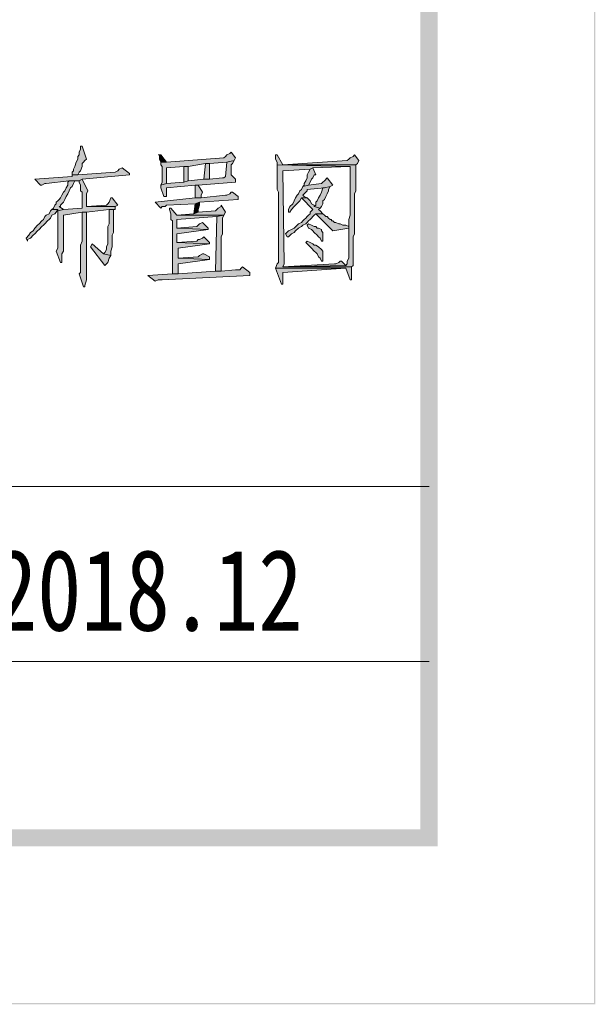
# Model space of a CAD drawing. Extents: x 566443 to 590371, y 3845226 to 3876576.
# Tile 93 of 221: x 586748 to 586765, y 3853850 to 3853879. Entities that reach past the tile are written whole.
import ezdxf

# ---------------------------------------------------------------- set-up
doc = ezdxf.new("R2010")
doc.units = 0
doc.layers.get('0').update_dxf_attribs({"linetype": 'CONTINUOUS', "lineweight": 13})
doc.layers.add('C00-00-00', color=7, linetype='CONTINUOUS')
doc.styles.add('图框', font='simfang.ttf', dxfattribs={"width": 0.8})

msp = doc.modelspace()

# ---------------------------------------------------------------- hatches: boundary and pattern name
at = {"layer": 'C00-00-00'}
h = msp.add_hatch(color=256, dxfattribs=at)
h.dxf.hatch_style = 2
h.paths.add_polyline_path([(586764.556, 3854132.253), (586764.514, 3854132.21), (586764.556, 3853849.593)])
h = msp.add_hatch(color=256, dxfattribs=at)
h.dxf.hatch_style = 2
h.paths.add_polyline_path([(586764.556, 3854132.253), (586764.514, 3854132.21), (586764.556, 3853849.593)])
h = msp.add_hatch(color=256, dxfattribs=at)
h.dxf.hatch_style = 2
h.paths.add_polyline_path([(586764.556, 3854132.253), (586764.514, 3854132.21), (586764.556, 3853849.593)])
h = msp.add_hatch(color=256, dxfattribs=at)
h.dxf.hatch_style = 2
h.paths.add_polyline_path([(586764.514, 3854132.21), (586764.556, 3853849.593), (586764.514, 3853849.635)])
h = msp.add_hatch(color=256, dxfattribs=at)
h.dxf.hatch_style = 2
h.paths.add_polyline_path([(586764.514, 3854132.21), (586764.556, 3853849.593), (586764.514, 3853849.635)])
h = msp.add_hatch(color=256, dxfattribs=at)
h.dxf.hatch_style = 2
h.paths.add_polyline_path([(586764.514, 3854132.21), (586764.556, 3853849.593), (586764.514, 3853849.635)])
h = msp.add_hatch(color=256, dxfattribs=at)
h.dxf.hatch_style = 2
h.paths.add_polyline_path([(586759.899, 3854128.612), (586759.391, 3854128.019), (586759.899, 3853854.25)])
h = msp.add_hatch(color=256, dxfattribs=at)
h.dxf.hatch_style = 2
h.paths.add_polyline_path([(586759.899, 3854128.612), (586759.391, 3854128.019), (586759.899, 3853854.25)])
h = msp.add_hatch(color=256, dxfattribs=at)
h.dxf.hatch_style = 2
h.paths.add_polyline_path([(586759.391, 3854128.019), (586759.899, 3853854.25), (586759.391, 3853854.758)])
h = msp.add_hatch(color=256, dxfattribs=at)
h.dxf.hatch_style = 2
h.paths.add_polyline_path([(586759.391, 3854128.019), (586759.899, 3853854.25), (586759.391, 3853854.758)])
h = msp.add_hatch(color=256, dxfattribs=at)
h.dxf.hatch_style = 2
h.paths.add_polyline_path([(586749.401, 3853874.908), (586749.358, 3853874.908), (586749.358, 3853874.824), (586749.316, 3853874.739), (586749.316, 3853874.654), (586749.274, 3853874.612), (586749.274, 3853874.527), (586749.231, 3853874.443), (586749.189, 3853874.316), (586749.147, 3853874.231), (586749.147, 3853874.189), (586749.104, 3853874.146), (586749.104, 3853874.062), (586749.274, 3853874.062), (586749.316, 3853874.146), (586749.358, 3853874.189), (586749.401, 3853874.316), (586749.401, 3853874.4), (586749.443, 3853874.443), (586749.485, 3853874.485), (586749.528, 3853874.527)])
h = msp.add_hatch(color=256, dxfattribs=at)
h.dxf.hatch_style = 2
h.paths.add_polyline_path([(586751.729, 3853874.654), (586751.644, 3853874.654), (586751.687, 3853874.654), (586751.687, 3853874.527), (586751.729, 3853874.443), (586751.898, 3853874.443)])
h = msp.add_hatch(color=256, dxfattribs=at)
h.dxf.hatch_style = 2
h.paths.add_polyline_path([(586753.803, 3853874.739), (586753.761, 3853874.697), (586753.676, 3853874.654), (586753.634, 3853874.612), (586753.592, 3853874.57), (586751.898, 3853874.443), (586751.729, 3853874.443), (586751.729, 3853874.358), (586751.771, 3853874.316), (586751.771, 3853873.85), (586751.729, 3853873.765), (586751.898, 3853873.808), (586751.898, 3853874.273), (586752.406, 3853874.316), (586752.533, 3853874.316), (586753.041, 3853874.4), (586753.168, 3853874.4), (586753.676, 3853874.443), (586753.888, 3853874.485), (586753.93, 3853874.57)])
h = msp.add_hatch(color=256, dxfattribs=at)
h.dxf.hatch_style = 2
h.paths.add_polyline_path([(586755.158, 3853874.654), (586755.116, 3853874.654), (586755.116, 3853874.527), (586755.158, 3853874.443), (586755.158, 3853874.358), (586757.317, 3853874.316), (586757.317, 3853872.876), (586757.275, 3853872.749), (586757.275, 3853872.072), (586757.275, 3853871.987), (586757.275, 3853871.606), (586757.232, 3853871.522), (586757.232, 3853871.437), (586757.19, 3853871.395), (586755.327, 3853871.352), (586757.359, 3853871.352), (586757.402, 3853871.395), (586757.402, 3853872.241), (586757.444, 3853872.326), (586757.444, 3853873.511), (586757.486, 3853873.596), (586757.486, 3853874.358), (586755.327, 3853874.358)])
h = msp.add_hatch(color=256, dxfattribs=at)
h.dxf.hatch_style = 2
h.paths.add_polyline_path([(586757.444, 3853874.654), (586757.402, 3853874.612), (586757.317, 3853874.57), (586757.275, 3853874.527), (586757.232, 3853874.485), (586755.327, 3853874.358), (586757.486, 3853874.358), (586757.529, 3853874.4), (586757.571, 3853874.485)])
h = msp.add_hatch(color=256, dxfattribs=at)
h.dxf.hatch_style = 2
h.paths.add_polyline_path([(586753.888, 3853874.485), (586753.676, 3853874.443), (586753.634, 3853874.019), (586753.592, 3853873.977), (586753.549, 3853873.977), (586753.168, 3853873.935), (586752.999, 3853873.935), (586752.533, 3853873.892), (586752.406, 3853873.85), (586751.898, 3853873.808), (586751.729, 3853873.765), (586751.729, 3853873.681), (586751.814, 3853873.427), (586751.898, 3853873.427), (586751.898, 3853873.511), (586751.898, 3853873.681), (586752.745, 3853873.765), (586752.83, 3853873.765), (586753.93, 3853873.85), (586753.93, 3853873.935), (586753.803, 3853874.062), (586753.803, 3853874.231), (586753.803, 3853874.316), (586753.803, 3853874.358), (586753.846, 3853874.4)])
h = msp.add_hatch(color=256, dxfattribs=at)
h.dxf.hatch_style = 2
h.paths.add_polyline_path([(586753.168, 3853874.4), (586753.041, 3853874.4), (586752.999, 3853873.935), (586753.168, 3853873.935)])
h = msp.add_hatch(color=256, dxfattribs=at)
h.dxf.hatch_style = 2
h.paths.add_polyline_path([(586755.158, 3853874.358), (586755.158, 3853873.638), (586755.2, 3853873.554), (586755.2, 3853872.072), (586755.2, 3853871.987), (586755.2, 3853871.479), (586755.158, 3853871.437), (586755.116, 3853871.31), (586757.19, 3853871.31), (586757.317, 3853870.971), (586757.359, 3853870.971), (586757.359, 3853871.056), (586757.359, 3853871.352), (586755.327, 3853871.352), (586755.37, 3853871.437), (586755.327, 3853874.189), (586756.132, 3853874.231), (586756.216, 3853874.273), (586757.317, 3853874.316)])
h = msp.add_hatch(color=256, dxfattribs=at)
h.dxf.hatch_style = 2
h.paths.add_polyline_path([(586750.586, 3853874.273), (586750.501, 3853874.231), (586750.459, 3853874.189), (586750.374, 3853874.146), (586749.274, 3853874.062), (586749.104, 3853874.062), (586749.104, 3853874.019), (586748.004, 3853873.935), (586748.173, 3853873.765), (586748.215, 3853873.765), (586748.3, 3853873.808), (586748.342, 3853873.808), (586749.02, 3853873.892), (586749.316, 3853873.892), (586749.401, 3853873.935), (586750.798, 3853874.062), (586750.798, 3853874.104)])
h = msp.add_hatch(color=256, dxfattribs=at)
h.dxf.hatch_style = 2
h.paths.add_polyline_path([(586752.533, 3853874.316), (586752.406, 3853874.316), (586752.406, 3853873.85), (586752.533, 3853873.892)])
h = msp.add_hatch(color=256, dxfattribs=at)
h.dxf.hatch_style = 2
h.paths.add_polyline_path([(586756.216, 3853874.273), (586756.132, 3853874.231), (586756.089, 3853874.146), (586756.047, 3853874.062), (586756.047, 3853873.977), (586756.005, 3853873.892), (586755.962, 3853873.808), (586755.962, 3853873.765), (586755.92, 3853873.723), (586756.089, 3853873.765), (586756.132, 3853873.85), (586756.174, 3853873.935), (586756.216, 3853873.977), (586756.259, 3853874.062), (586756.301, 3853874.062)])
h = msp.add_hatch(color=256, dxfattribs=at)
h.dxf.hatch_style = 2
h.paths.add_polyline_path([(586749.189, 3853873.892), (586749.02, 3853873.892), (586748.977, 3853873.85), (586748.977, 3853873.765), (586748.935, 3853873.681), (586748.893, 3853873.596), (586748.85, 3853873.554), (586748.808, 3853873.469), (586748.766, 3853873.384), (586748.723, 3853873.342), (586748.681, 3853873.3), (586748.639, 3853873.257), (586748.639, 3853873.215), (586748.596, 3853873.173), (586748.554, 3853873.088), (586748.512, 3853873.046), (586748.681, 3853873.046), (586748.681, 3853873.003), (586748.85, 3853873.046), (586748.723, 3853873.13), (586748.766, 3853873.13), (586748.766, 3853873.173), (586748.808, 3853873.215), (586748.85, 3853873.257), (586748.893, 3853873.342), (586748.935, 3853873.427), (586748.977, 3853873.511), (586749.02, 3853873.596), (586749.062, 3853873.681), (586749.104, 3853873.723), (586749.147, 3853873.808)])
h = msp.add_hatch(color=256, dxfattribs=at)
h.dxf.hatch_style = 2
h.paths.add_polyline_path([(586749.401, 3853873.935), (586749.316, 3853873.892), (586749.316, 3853873.85), (586749.358, 3853873.765), (586749.358, 3853873.596), (586749.401, 3853873.554), (586749.401, 3853873.088), (586748.85, 3853873.046), (586748.681, 3853873.003), (586748.681, 3853872.411), (586748.681, 3853872.326), (586748.681, 3853871.903), (586748.639, 3853871.818), (586748.766, 3853871.479), (586748.808, 3853871.479), (586748.808, 3853871.522), (586748.808, 3853871.733), (586748.85, 3853871.818), (586748.85, 3853872.876), (586749.401, 3853872.961), (586749.528, 3853872.961), (586750.205, 3853873.046), (586750.374, 3853873.046), (586750.374, 3853873.13), (586749.528, 3853873.13), (586749.528, 3853873.215), (586749.528, 3853873.511), (586749.57, 3853873.596)])
h = msp.add_hatch(color=256, dxfattribs=at)
h.dxf.hatch_style = 2
h.paths.add_polyline_path([(586752.83, 3853873.765), (586752.745, 3853873.765), (586752.745, 3853873.723), (586752.745, 3853873.384), (586752.914, 3853873.384), (586752.914, 3853873.469), (586752.957, 3853873.554)])
h = msp.add_hatch(color=256, dxfattribs=at)
h.dxf.hatch_style = 2
h.paths.add_polyline_path([(586756.64, 3853873.977), (586756.555, 3853873.892), (586756.513, 3853873.85), (586756.47, 3853873.808), (586756.089, 3853873.765), (586755.92, 3853873.723), (586755.878, 3853873.638), (586755.835, 3853873.596), (586755.793, 3853873.511), (586755.751, 3853873.469), (586755.708, 3853873.384), (586755.666, 3853873.3), (586755.624, 3853873.215), (586755.539, 3853873.13), (586755.497, 3853873.046), (586755.497, 3853872.961), (586755.539, 3853872.961), (586755.581, 3853873.046), (586755.666, 3853873.13), (586755.708, 3853873.173), (586755.793, 3853873.257), (586755.835, 3853873.3), (586755.878, 3853873.384), (586756.047, 3853873.384), (586755.962, 3853873.427), (586755.92, 3853873.469), (586755.962, 3853873.511), (586756.005, 3853873.554), (586756.047, 3853873.596), (586756.047, 3853873.638), (586756.555, 3853873.681), (586756.724, 3853873.723), (586756.809, 3853873.765)])
h = msp.add_hatch(color=256, dxfattribs=at)
h.dxf.hatch_style = 2
h.paths.add_polyline_path([(586753.846, 3853873.554), (586753.803, 3853873.554), (586753.761, 3853873.511), (586753.676, 3853873.469), (586753.634, 3853873.469), (586752.914, 3853873.384), (586752.745, 3853873.384), (586751.56, 3853873.257), (586751.729, 3853873.088), (586751.771, 3853873.13), (586751.856, 3853873.13), (586751.898, 3853873.173), (586752.745, 3853873.215), (586752.872, 3853873.257), (586754.015, 3853873.342), (586754.015, 3853873.427)])
h = msp.add_hatch(color=256, dxfattribs=at)
h.dxf.hatch_style = 2
h.paths.add_polyline_path([(586756.724, 3853873.723), (586756.555, 3853873.681), (586756.513, 3853873.681), (586756.47, 3853873.554), (586756.428, 3853873.469), (586756.386, 3853873.384), (586756.343, 3853873.3), (586756.301, 3853873.257), (586756.301, 3853873.173), (586756.259, 3853873.13), (586756.428, 3853873.088), (586756.47, 3853873.13), (586756.513, 3853873.215), (586756.513, 3853873.3), (586756.555, 3853873.342), (586756.597, 3853873.427), (586756.64, 3853873.511), (586756.682, 3853873.596), (586756.682, 3853873.638)])
h = msp.add_hatch(color=256, dxfattribs=at)
h.dxf.hatch_style = 2
h.paths.add_polyline_path([(586750.29, 3853873.384), (586750.247, 3853873.384), (586750.205, 3853873.257), (586750.163, 3853873.215), (586750.12, 3853873.173), (586749.528, 3853873.13), (586750.374, 3853873.13), (586750.459, 3853873.173)])
h = msp.add_hatch(color=256, dxfattribs=at)
h.dxf.hatch_style = 2
h.paths.add_polyline_path([(586753.507, 3853873.173), (586753.507, 3853873.13), (586753.422, 3853873.088), (586753.38, 3853873.046), (586753.338, 3853873.003), (586752.83, 3853872.961), (586752.703, 3853872.919), (586752.195, 3853872.876), (586753.592, 3853872.876), (586753.634, 3853872.961)])
h = msp.add_hatch(color=256, dxfattribs=at)
h.dxf.hatch_style = 2
h.paths.add_polyline_path([(586752.872, 3853873.257), (586752.745, 3853873.215), (586752.703, 3853872.919), (586752.83, 3853872.961), (586752.83, 3853873.046), (586752.872, 3853873.173)])
h = msp.add_hatch(color=256, dxfattribs=at)
h.dxf.hatch_style = 2
h.paths.add_polyline_path([(586756.047, 3853873.384), (586755.878, 3853873.384), (586756.216, 3853873.046), (586756.174, 3853873.003), (586756.132, 3853872.961), (586756.132, 3853872.919), (586756.089, 3853872.876), (586756.047, 3853872.834), (586756.005, 3853872.792), (586755.962, 3853872.749), (586755.92, 3853872.707), (586755.878, 3853872.665), (586755.793, 3853872.622), (586755.751, 3853872.58), (586755.666, 3853872.495), (586755.581, 3853872.453), (586755.497, 3853872.411), (586755.412, 3853872.326), (586755.454, 3853872.241), (586755.497, 3853872.241), (586755.581, 3853872.326), (586755.666, 3853872.368), (586755.708, 3853872.411), (586755.793, 3853872.495), (586755.878, 3853872.538), (586755.92, 3853872.58), (586756.005, 3853872.622), (586756.047, 3853872.665), (586756.089, 3853872.707), (586756.132, 3853872.749), (586756.174, 3853872.792), (586756.216, 3853872.834), (586756.259, 3853872.876), (586756.301, 3853872.919), (586756.513, 3853872.919), (586756.428, 3853873.003), (586756.386, 3853873.046), (586756.428, 3853873.088), (586756.259, 3853873.13), (586756.259, 3853873.173), (586756.174, 3853873.215), (586756.132, 3853873.3)])
h = msp.add_hatch(color=256, dxfattribs=at)
h.dxf.hatch_style = 2
h.paths.add_polyline_path([(586748.512, 3853873.046), (586748.469, 3853873.003), (586748.427, 3853872.919), (586748.342, 3853872.876), (586748.3, 3853872.834), (586748.258, 3853872.749), (586748.215, 3853872.707), (586748.131, 3853872.622), (586748.088, 3853872.58), (586748.004, 3853872.495), (586747.961, 3853872.411), (586747.877, 3853872.368), (586747.834, 3853872.284), (586747.75, 3853872.199), (586747.792, 3853872.114), (586747.792, 3853872.157), (586747.877, 3853872.199), (586747.961, 3853872.284), (586748.004, 3853872.326), (586748.088, 3853872.411), (586748.131, 3853872.453), (586748.215, 3853872.538), (586748.258, 3853872.58), (586748.3, 3853872.622), (586748.385, 3853872.707), (586748.427, 3853872.749), (586748.469, 3853872.792), (586748.512, 3853872.876), (586748.596, 3853872.919), (586748.639, 3853872.961), (586748.681, 3853873.046)])
h = msp.add_hatch(color=256, dxfattribs=at)
h.dxf.hatch_style = 2
h.paths.add_polyline_path([(586749.528, 3853872.961), (586749.401, 3853872.961), (586749.401, 3853872.834), (586749.401, 3853872.114), (586749.358, 3853871.987), (586749.358, 3853871.183), (586749.316, 3853871.141), (586749.443, 3853870.76), (586749.485, 3853870.76), (586749.485, 3853870.802), (586749.528, 3853870.971)])
h = msp.add_hatch(color=256, dxfattribs=at)
h.dxf.hatch_style = 2
h.paths.add_polyline_path([(586750.332, 3853873.046), (586750.205, 3853873.046), (586750.205, 3853872.961), (586750.205, 3853872.622), (586750.163, 3853872.538), (586750.163, 3853872.03), (586750.12, 3853871.945), (586750.12, 3853871.86), (586750.078, 3853871.776), (586750.036, 3853871.733), (586750.247, 3853871.691), (586750.247, 3853871.818), (586750.29, 3853871.945), (586750.29, 3853872.284), (586750.332, 3853872.368)])
h = msp.add_hatch(color=256, dxfattribs=at)
h.dxf.hatch_style = 2
h.paths.add_polyline_path([(586752.025, 3853873.088), (586751.983, 3853873.088), (586751.983, 3853873.046), (586752.025, 3853872.919), (586752.025, 3853872.749), (586752.068, 3853872.707), (586752.068, 3853871.141), (586752.237, 3853871.141), (586752.237, 3853871.437), (586753.168, 3853871.564), (586752.237, 3853871.606), (586752.237, 3853871.903), (586753.168, 3853872.03), (586752.195, 3853872.072), (586752.195, 3853872.326), (586753.126, 3853872.453), (586752.195, 3853872.495), (586752.195, 3853872.749), (586753.38, 3853872.834), (586753.592, 3853872.876), (586752.195, 3853872.876)])
h = msp.add_hatch(color=256, dxfattribs=at)
h.dxf.hatch_style = 2
h.paths.add_polyline_path([(586756.513, 3853872.919), (586756.301, 3853872.919), (586756.809, 3853872.411), (586757.275, 3853872.495), (586757.275, 3853872.538), (586757.19, 3853872.58), (586757.105, 3853872.58), (586757.021, 3853872.622), (586756.978, 3853872.622), (586756.894, 3853872.665), (586756.851, 3853872.665), (586756.809, 3853872.707), (586756.767, 3853872.707), (586756.767, 3853872.749), (586756.724, 3853872.749), (586756.682, 3853872.792), (586756.64, 3853872.834), (586756.597, 3853872.834), (586756.555, 3853872.876)])
h = msp.add_hatch(color=256, dxfattribs=at)
h.dxf.hatch_style = 2
h.paths.add_polyline_path([(586752.957, 3853872.665), (586752.872, 3853872.622), (586752.83, 3853872.58), (586752.787, 3853872.538), (586752.195, 3853872.495), (586753.126, 3853872.453), (586753.126, 3853872.495)])
h = msp.add_hatch(color=256, dxfattribs=at)
h.dxf.hatch_style = 2
h.paths.add_polyline_path([(586753.592, 3853872.876), (586753.38, 3853872.834), (586753.338, 3853871.225), (586753.507, 3853871.225), (586753.507, 3853871.395), (586753.507, 3853872.241), (586753.549, 3853872.326), (586753.549, 3853872.792)])
h = msp.add_hatch(color=256, dxfattribs=at)
h.dxf.hatch_style = 2
h.paths.add_polyline_path([(586756.089, 3853872.622), (586756.047, 3853872.58), (586756.089, 3853872.495), (586756.174, 3853872.453), (586756.216, 3853872.411), (586756.259, 3853872.368), (586756.343, 3853872.284), (586756.386, 3853872.241), (586756.428, 3853872.199), (586756.47, 3853872.114), (586756.513, 3853872.114), (586756.513, 3853872.199), (586756.513, 3853872.368), (586756.47, 3853872.411), (586756.47, 3853872.453), (586756.386, 3853872.495), (586756.343, 3853872.495), (586756.301, 3853872.538), (586756.259, 3853872.538), (586756.174, 3853872.58)])
h = msp.add_hatch(color=256, dxfattribs=at)
h.dxf.hatch_style = 2
h.paths.add_polyline_path([(586749.697, 3853872.03), (586749.655, 3853871.945), (586750.078, 3853871.395), (586750.12, 3853871.437), (586750.163, 3853871.479), (586750.205, 3853871.606), (586750.247, 3853871.691), (586750.036, 3853871.733)])
h = msp.add_hatch(color=256, dxfattribs=at)
h.dxf.hatch_style = 2
h.paths.add_polyline_path([(586752.999, 3853872.241), (586752.957, 3853872.199), (586752.872, 3853872.157), (586752.83, 3853872.157), (586752.787, 3853872.114), (586752.195, 3853872.072), (586753.168, 3853872.03), (586753.168, 3853872.072)])
h = msp.add_hatch(color=256, dxfattribs=at)
h.dxf.hatch_style = 2
h.paths.add_polyline_path([(586756.047, 3853872.114), (586756.005, 3853872.072), (586756.089, 3853871.987), (586756.132, 3853871.945), (586756.174, 3853871.903), (586756.259, 3853871.818), (586756.301, 3853871.776), (586756.343, 3853871.733), (586756.386, 3853871.649), (586756.428, 3853871.606), (586756.47, 3853871.522), (586756.513, 3853871.522), (586756.513, 3853871.606), (586756.513, 3853871.818), (586756.47, 3853871.86), (586756.386, 3853871.945), (586756.301, 3853871.987), (586756.259, 3853871.987), (586756.216, 3853872.03), (586756.132, 3853872.072)])
h = msp.add_hatch(color=256, dxfattribs=at)
h.dxf.hatch_style = 2
h.paths.add_polyline_path([(586752.999, 3853871.733), (586752.957, 3853871.733), (586752.872, 3853871.691), (586752.83, 3853871.649), (586752.237, 3853871.606), (586753.168, 3853871.564), (586753.168, 3853871.649)])
h = msp.add_hatch(color=256, dxfattribs=at)
h.dxf.hatch_style = 2
h.paths.add_polyline_path([(586757.063, 3853871.522), (586757.021, 3853871.522), (586756.978, 3853871.479), (586756.894, 3853871.437), (586756.851, 3853871.437), (586755.327, 3853871.352), (586757.19, 3853871.395)])
h = msp.add_hatch(color=256, dxfattribs=at)
h.dxf.hatch_style = 2
h.paths.add_polyline_path([(586754.142, 3853871.352), (586754.1, 3853871.31), (586754.057, 3853871.268), (586753.93, 3853871.268), (586753.507, 3853871.225), (586753.338, 3853871.225), (586752.237, 3853871.141), (586752.068, 3853871.141), (586751.348, 3853871.098), (586751.56, 3853870.929), (586751.644, 3853870.971), (586751.771, 3853870.971), (586754.354, 3853871.098), (586754.354, 3853871.183)])
h = msp.add_hatch(color=256, dxfattribs=at)
h.dxf.hatch_style = 2
h.paths.add_polyline_path([(586755.116, 3853871.31), (586755.285, 3853870.844), (586755.327, 3853870.844), (586755.327, 3853871.183), (586757.19, 3853871.31)])
h = msp.add_hatch(color=256, dxfattribs=at)
h.dxf.hatch_style = 2
h.paths.add_polyline_path([(586759.899, 3853854.25), (586759.391, 3853854.758), (586378.815, 3853854.25)])
h = msp.add_hatch(color=256, dxfattribs=at)
h.dxf.hatch_style = 2
h.paths.add_polyline_path([(586759.391, 3853854.758), (586378.815, 3853854.25), (586379.323, 3853854.758)])
h = msp.add_hatch(color=256, dxfattribs=at)
h.dxf.hatch_style = 2
h.paths.add_polyline_path([(586759.899, 3853854.25), (586759.391, 3853854.758), (586378.815, 3853854.25)])
h = msp.add_hatch(color=256, dxfattribs=at)
h.dxf.hatch_style = 2
h.paths.add_polyline_path([(586759.391, 3853854.758), (586378.815, 3853854.25), (586379.323, 3853854.758)])
h = msp.add_hatch(color=256, dxfattribs=at)
h.dxf.hatch_style = 2
h.paths.add_polyline_path([(586764.556, 3853849.593), (586764.514, 3853849.635), (586364.252, 3853849.593)])
h = msp.add_hatch(color=256, dxfattribs=at)
h.dxf.hatch_style = 2
h.paths.add_polyline_path([(586764.514, 3853849.635), (586364.252, 3853849.593), (586364.294, 3853849.635)])
h = msp.add_hatch(color=256, dxfattribs=at)
h.dxf.hatch_style = 2
h.paths.add_polyline_path([(586764.556, 3853849.593), (586764.514, 3853849.635), (586364.252, 3853849.593)])
h = msp.add_hatch(color=256, dxfattribs=at)
h.dxf.hatch_style = 2
h.paths.add_polyline_path([(586764.514, 3853849.635), (586364.252, 3853849.593), (586364.294, 3853849.635)])
h = msp.add_hatch(color=256, dxfattribs=at)
h.dxf.hatch_style = 2
h.paths.add_polyline_path([(586764.556, 3853849.593), (586764.514, 3853849.635), (586364.252, 3853849.593)])
h = msp.add_hatch(color=256, dxfattribs=at)
h.dxf.hatch_style = 2
h.paths.add_polyline_path([(586764.514, 3853849.635), (586364.252, 3853849.593), (586364.294, 3853849.635)])

# ---------------------------------------------------------------- linework, layer by layer
at = {"layer": 'C00-00-00', "lineweight": 0}
for points in [[(586749.401, 3853874.908), (586749.358, 3853874.908), (586749.358, 3853874.824), (586749.316, 3853874.739), (586749.316, 3853874.654), (586749.274, 3853874.612), (586749.274, 3853874.527), (586749.231, 3853874.443), (586749.189, 3853874.316), (586749.147, 3853874.231), (586749.147, 3853874.189), (586749.104, 3853874.146), (586749.104, 3853874.062), (586749.274, 3853874.062), (586749.316, 3853874.146), (586749.358, 3853874.189), (586749.401, 3853874.316), (586749.401, 3853874.4), (586749.443, 3853874.443), (586749.485, 3853874.485), (586749.528, 3853874.527)], [(586751.729, 3853874.654), (586751.644, 3853874.654), (586751.687, 3853874.654), (586751.687, 3853874.527), (586751.729, 3853874.443), (586751.898, 3853874.443)], [(586753.803, 3853874.739), (586753.761, 3853874.697), (586753.676, 3853874.654), (586753.634, 3853874.612), (586753.592, 3853874.57), (586751.898, 3853874.443), (586751.729, 3853874.443), (586751.729, 3853874.358), (586751.771, 3853874.316), (586751.771, 3853873.85), (586751.729, 3853873.765), (586751.898, 3853873.808), (586751.898, 3853874.273), (586752.406, 3853874.316), (586752.533, 3853874.316), (586753.041, 3853874.4), (586753.168, 3853874.4), (586753.676, 3853874.443), (586753.888, 3853874.485), (586753.93, 3853874.57)], [(586755.158, 3853874.654), (586755.116, 3853874.654), (586755.116, 3853874.527), (586755.158, 3853874.443), (586755.158, 3853874.358), (586757.317, 3853874.316), (586757.317, 3853872.876), (586757.275, 3853872.749), (586757.275, 3853872.072), (586757.275, 3853871.987), (586757.275, 3853871.606), (586757.232, 3853871.522), (586757.232, 3853871.437), (586757.19, 3853871.395), (586755.327, 3853871.352), (586757.359, 3853871.352), (586757.402, 3853871.395), (586757.402, 3853872.241), (586757.444, 3853872.326), (586757.444, 3853873.511), (586757.486, 3853873.596), (586757.486, 3853874.358), (586755.327, 3853874.358)], [(586757.444, 3853874.654), (586757.402, 3853874.612), (586757.317, 3853874.57), (586757.275, 3853874.527), (586757.232, 3853874.485), (586755.327, 3853874.358), (586757.486, 3853874.358), (586757.529, 3853874.4), (586757.571, 3853874.485)], [(586753.888, 3853874.485), (586753.676, 3853874.443), (586753.634, 3853874.019), (586753.592, 3853873.977), (586753.549, 3853873.977), (586753.168, 3853873.935), (586752.999, 3853873.935), (586752.533, 3853873.892), (586752.406, 3853873.85), (586751.898, 3853873.808), (586751.729, 3853873.765), (586751.729, 3853873.681), (586751.814, 3853873.427), (586751.898, 3853873.427), (586751.898, 3853873.511), (586751.898, 3853873.681), (586752.745, 3853873.765), (586752.83, 3853873.765), (586753.93, 3853873.85), (586753.93, 3853873.935), (586753.803, 3853874.062), (586753.803, 3853874.231), (586753.803, 3853874.316), (586753.803, 3853874.358), (586753.846, 3853874.4)], [(586753.168, 3853874.4), (586753.041, 3853874.4), (586752.999, 3853873.935), (586753.168, 3853873.935)], [(586755.158, 3853874.358), (586755.158, 3853873.638), (586755.2, 3853873.554), (586755.2, 3853872.072), (586755.2, 3853871.987), (586755.2, 3853871.479), (586755.158, 3853871.437), (586755.116, 3853871.31), (586757.19, 3853871.31), (586757.317, 3853870.971), (586757.359, 3853870.971), (586757.359, 3853871.056), (586757.359, 3853871.352), (586755.327, 3853871.352), (586755.37, 3853871.437), (586755.327, 3853874.189), (586756.132, 3853874.231), (586756.216, 3853874.273), (586757.317, 3853874.316)], [(586750.586, 3853874.273), (586750.501, 3853874.231), (586750.459, 3853874.189), (586750.374, 3853874.146), (586749.274, 3853874.062), (586749.104, 3853874.062), (586749.104, 3853874.019), (586748.004, 3853873.935), (586748.173, 3853873.765), (586748.215, 3853873.765), (586748.3, 3853873.808), (586748.342, 3853873.808), (586749.02, 3853873.892), (586749.316, 3853873.892), (586749.401, 3853873.935), (586750.798, 3853874.062), (586750.798, 3853874.104)], [(586752.533, 3853874.316), (586752.406, 3853874.316), (586752.406, 3853873.85), (586752.533, 3853873.892)], [(586756.216, 3853874.273), (586756.132, 3853874.231), (586756.089, 3853874.146), (586756.047, 3853874.062), (586756.047, 3853873.977), (586756.005, 3853873.892), (586755.962, 3853873.808), (586755.962, 3853873.765), (586755.92, 3853873.723), (586756.089, 3853873.765), (586756.132, 3853873.85), (586756.174, 3853873.935), (586756.216, 3853873.977), (586756.259, 3853874.062), (586756.301, 3853874.062)], [(586749.189, 3853873.892), (586749.02, 3853873.892), (586748.977, 3853873.85), (586748.977, 3853873.765), (586748.935, 3853873.681), (586748.893, 3853873.596), (586748.85, 3853873.554), (586748.808, 3853873.469), (586748.766, 3853873.384), (586748.723, 3853873.342), (586748.681, 3853873.3), (586748.639, 3853873.257), (586748.639, 3853873.215), (586748.596, 3853873.173), (586748.554, 3853873.088), (586748.512, 3853873.046), (586748.681, 3853873.046), (586748.681, 3853873.003), (586748.85, 3853873.046), (586748.723, 3853873.13), (586748.766, 3853873.13), (586748.766, 3853873.173), (586748.808, 3853873.215), (586748.85, 3853873.257), (586748.893, 3853873.342), (586748.935, 3853873.427), (586748.977, 3853873.511), (586749.02, 3853873.596), (586749.062, 3853873.681), (586749.104, 3853873.723), (586749.147, 3853873.808)], [(586749.401, 3853873.935), (586749.316, 3853873.892), (586749.316, 3853873.85), (586749.358, 3853873.765), (586749.358, 3853873.596), (586749.401, 3853873.554), (586749.401, 3853873.088), (586748.85, 3853873.046), (586748.681, 3853873.003), (586748.681, 3853872.411), (586748.681, 3853872.326), (586748.681, 3853871.903), (586748.639, 3853871.818), (586748.766, 3853871.479), (586748.808, 3853871.479), (586748.808, 3853871.522), (586748.808, 3853871.733), (586748.85, 3853871.818), (586748.85, 3853872.876), (586749.401, 3853872.961), (586749.528, 3853872.961), (586750.205, 3853873.046), (586750.374, 3853873.046), (586750.374, 3853873.13), (586749.528, 3853873.13), (586749.528, 3853873.215), (586749.528, 3853873.511), (586749.57, 3853873.596)], [(586752.83, 3853873.765), (586752.745, 3853873.765), (586752.745, 3853873.723), (586752.745, 3853873.384), (586752.914, 3853873.384), (586752.914, 3853873.469), (586752.957, 3853873.554)], [(586756.64, 3853873.977), (586756.555, 3853873.892), (586756.513, 3853873.85), (586756.47, 3853873.808), (586756.089, 3853873.765), (586755.92, 3853873.723), (586755.878, 3853873.638), (586755.835, 3853873.596), (586755.793, 3853873.511), (586755.751, 3853873.469), (586755.708, 3853873.384), (586755.666, 3853873.3), (586755.624, 3853873.215), (586755.539, 3853873.13), (586755.497, 3853873.046), (586755.497, 3853872.961), (586755.539, 3853872.961), (586755.581, 3853873.046), (586755.666, 3853873.13), (586755.708, 3853873.173), (586755.793, 3853873.257), (586755.835, 3853873.3), (586755.878, 3853873.384), (586756.047, 3853873.384), (586755.962, 3853873.427), (586755.92, 3853873.469), (586755.962, 3853873.511), (586756.005, 3853873.554), (586756.047, 3853873.596), (586756.047, 3853873.638), (586756.555, 3853873.681), (586756.724, 3853873.723), (586756.809, 3853873.765)], [(586753.846, 3853873.554), (586753.803, 3853873.554), (586753.761, 3853873.511), (586753.676, 3853873.469), (586753.634, 3853873.469), (586752.914, 3853873.384), (586752.745, 3853873.384), (586751.56, 3853873.257), (586751.729, 3853873.088), (586751.771, 3853873.13), (586751.856, 3853873.13), (586751.898, 3853873.173), (586752.745, 3853873.215), (586752.872, 3853873.257), (586754.015, 3853873.342), (586754.015, 3853873.427)], [(586756.724, 3853873.723), (586756.555, 3853873.681), (586756.513, 3853873.681), (586756.47, 3853873.554), (586756.428, 3853873.469), (586756.386, 3853873.384), (586756.343, 3853873.3), (586756.301, 3853873.257), (586756.301, 3853873.173), (586756.259, 3853873.13), (586756.428, 3853873.088), (586756.47, 3853873.13), (586756.513, 3853873.215), (586756.513, 3853873.3), (586756.555, 3853873.342), (586756.597, 3853873.427), (586756.64, 3853873.511), (586756.682, 3853873.596), (586756.682, 3853873.638)], [(586750.29, 3853873.384), (586750.247, 3853873.384), (586750.205, 3853873.257), (586750.163, 3853873.215), (586750.12, 3853873.173), (586749.528, 3853873.13), (586750.374, 3853873.13), (586750.459, 3853873.173)], [(586753.507, 3853873.173), (586753.507, 3853873.13), (586753.422, 3853873.088), (586753.38, 3853873.046), (586753.338, 3853873.003), (586752.83, 3853872.961), (586752.703, 3853872.919), (586752.195, 3853872.876), (586753.592, 3853872.876), (586753.634, 3853872.961)], [(586752.872, 3853873.257), (586752.745, 3853873.215), (586752.703, 3853872.919), (586752.83, 3853872.961), (586752.83, 3853873.046), (586752.872, 3853873.173)], [(586756.047, 3853873.384), (586755.878, 3853873.384), (586756.216, 3853873.046), (586756.174, 3853873.003), (586756.132, 3853872.961), (586756.132, 3853872.919), (586756.089, 3853872.876), (586756.047, 3853872.834), (586756.005, 3853872.792), (586755.962, 3853872.749), (586755.92, 3853872.707), (586755.878, 3853872.665), (586755.793, 3853872.622), (586755.751, 3853872.58), (586755.666, 3853872.495), (586755.581, 3853872.453), (586755.497, 3853872.411), (586755.412, 3853872.326), (586755.454, 3853872.241), (586755.497, 3853872.241), (586755.581, 3853872.326), (586755.666, 3853872.368), (586755.708, 3853872.411), (586755.793, 3853872.495), (586755.878, 3853872.538), (586755.92, 3853872.58), (586756.005, 3853872.622), (586756.047, 3853872.665), (586756.089, 3853872.707), (586756.132, 3853872.749), (586756.174, 3853872.792), (586756.216, 3853872.834), (586756.259, 3853872.876), (586756.301, 3853872.919), (586756.513, 3853872.919), (586756.428, 3853873.003), (586756.386, 3853873.046), (586756.428, 3853873.088), (586756.259, 3853873.13), (586756.259, 3853873.173), (586756.174, 3853873.215), (586756.132, 3853873.3)], [(586748.512, 3853873.046), (586748.469, 3853873.003), (586748.427, 3853872.919), (586748.342, 3853872.876), (586748.3, 3853872.834), (586748.258, 3853872.749), (586748.215, 3853872.707), (586748.131, 3853872.622), (586748.088, 3853872.58), (586748.004, 3853872.495), (586747.961, 3853872.411), (586747.877, 3853872.368), (586747.834, 3853872.284), (586747.75, 3853872.199), (586747.792, 3853872.114), (586747.792, 3853872.157), (586747.877, 3853872.199), (586747.961, 3853872.284), (586748.004, 3853872.326), (586748.088, 3853872.411), (586748.131, 3853872.453), (586748.215, 3853872.538), (586748.258, 3853872.58), (586748.3, 3853872.622), (586748.385, 3853872.707), (586748.427, 3853872.749), (586748.469, 3853872.792), (586748.512, 3853872.876), (586748.596, 3853872.919), (586748.639, 3853872.961), (586748.681, 3853873.046)], [(586749.528, 3853872.961), (586749.401, 3853872.961), (586749.401, 3853872.834), (586749.401, 3853872.114), (586749.358, 3853871.987), (586749.358, 3853871.183), (586749.316, 3853871.141), (586749.443, 3853870.76), (586749.485, 3853870.76), (586749.485, 3853870.802), (586749.528, 3853870.971)], [(586750.332, 3853873.046), (586750.205, 3853873.046), (586750.205, 3853872.961), (586750.205, 3853872.622), (586750.163, 3853872.538), (586750.163, 3853872.03), (586750.12, 3853871.945), (586750.12, 3853871.86), (586750.078, 3853871.776), (586750.036, 3853871.733), (586750.247, 3853871.691), (586750.247, 3853871.818), (586750.29, 3853871.945), (586750.29, 3853872.284), (586750.332, 3853872.368)], [(586752.025, 3853873.088), (586751.983, 3853873.088), (586751.983, 3853873.046), (586752.025, 3853872.919), (586752.025, 3853872.749), (586752.068, 3853872.707), (586752.068, 3853871.141), (586752.237, 3853871.141), (586752.237, 3853871.437), (586753.168, 3853871.564), (586752.237, 3853871.606), (586752.237, 3853871.903), (586753.168, 3853872.03), (586752.195, 3853872.072), (586752.195, 3853872.326), (586753.126, 3853872.453), (586752.195, 3853872.495), (586752.195, 3853872.749), (586753.38, 3853872.834), (586753.592, 3853872.876), (586752.195, 3853872.876)], [(586756.513, 3853872.919), (586756.301, 3853872.919), (586756.809, 3853872.411), (586757.275, 3853872.495), (586757.275, 3853872.538), (586757.19, 3853872.58), (586757.105, 3853872.58), (586757.021, 3853872.622), (586756.978, 3853872.622), (586756.894, 3853872.665), (586756.851, 3853872.665), (586756.809, 3853872.707), (586756.767, 3853872.707), (586756.767, 3853872.749), (586756.724, 3853872.749), (586756.682, 3853872.792), (586756.64, 3853872.834), (586756.597, 3853872.834), (586756.555, 3853872.876)], [(586752.957, 3853872.665), (586752.872, 3853872.622), (586752.83, 3853872.58), (586752.787, 3853872.538), (586752.195, 3853872.495), (586753.126, 3853872.453), (586753.126, 3853872.495)], [(586753.592, 3853872.876), (586753.38, 3853872.834), (586753.338, 3853871.225), (586753.507, 3853871.225), (586753.507, 3853871.395), (586753.507, 3853872.241), (586753.549, 3853872.326), (586753.549, 3853872.792)], [(586756.089, 3853872.622), (586756.047, 3853872.58), (586756.089, 3853872.495), (586756.174, 3853872.453), (586756.216, 3853872.411), (586756.259, 3853872.368), (586756.343, 3853872.284), (586756.386, 3853872.241), (586756.428, 3853872.199), (586756.47, 3853872.114), (586756.513, 3853872.114), (586756.513, 3853872.199), (586756.513, 3853872.368), (586756.47, 3853872.411), (586756.47, 3853872.453), (586756.386, 3853872.495), (586756.343, 3853872.495), (586756.301, 3853872.538), (586756.259, 3853872.538), (586756.174, 3853872.58)], [(586749.697, 3853872.03), (586749.655, 3853871.945), (586750.078, 3853871.395), (586750.12, 3853871.437), (586750.163, 3853871.479), (586750.205, 3853871.606), (586750.247, 3853871.691), (586750.036, 3853871.733)], [(586752.999, 3853872.241), (586752.957, 3853872.199), (586752.872, 3853872.157), (586752.83, 3853872.157), (586752.787, 3853872.114), (586752.195, 3853872.072), (586753.168, 3853872.03), (586753.168, 3853872.072)], [(586756.047, 3853872.114), (586756.005, 3853872.072), (586756.089, 3853871.987), (586756.132, 3853871.945), (586756.174, 3853871.903), (586756.259, 3853871.818), (586756.301, 3853871.776), (586756.343, 3853871.733), (586756.386, 3853871.649), (586756.428, 3853871.606), (586756.47, 3853871.522), (586756.513, 3853871.522), (586756.513, 3853871.606), (586756.513, 3853871.818), (586756.47, 3853871.86), (586756.386, 3853871.945), (586756.301, 3853871.987), (586756.259, 3853871.987), (586756.216, 3853872.03), (586756.132, 3853872.072)], [(586752.999, 3853871.733), (586752.957, 3853871.733), (586752.872, 3853871.691), (586752.83, 3853871.649), (586752.237, 3853871.606), (586753.168, 3853871.564), (586753.168, 3853871.649)], [(586757.063, 3853871.522), (586757.021, 3853871.522), (586756.978, 3853871.479), (586756.894, 3853871.437), (586756.851, 3853871.437), (586755.327, 3853871.352), (586757.19, 3853871.395)], [(586754.142, 3853871.352), (586754.1, 3853871.31), (586754.057, 3853871.268), (586753.93, 3853871.268), (586753.507, 3853871.225), (586753.338, 3853871.225), (586752.237, 3853871.141), (586752.068, 3853871.141), (586751.348, 3853871.098), (586751.56, 3853870.929), (586751.644, 3853870.971), (586751.771, 3853870.971), (586754.354, 3853871.098), (586754.354, 3853871.183)], [(586755.116, 3853871.31), (586755.285, 3853870.844), (586755.327, 3853870.844), (586755.327, 3853871.183), (586757.19, 3853871.31)]]:
    msp.add_lwpolyline(points, close=True, dxfattribs=at)
at = {"layer": 'C00-00-00', "lineweight": 15}
for points in [[(586670.364, 3853864.875), (586670.364, 3853864.875), (586759.645, 3853864.875), (586759.645, 3853864.875)], [(586670.364, 3853859.711), (586670.364, 3853859.711), (586759.645, 3853859.711), (586759.645, 3853859.711)]]:
    msp.add_open_spline(points, degree=3, dxfattribs=at)

# ---------------------------------------------------------------- texts
at = {"style": '图框', "width": 0.8}
msp.add_text('2018.12', height=2.4, dxfattribs=at).set_placement((586746.769, 3853860.617))

doc.saveas('drawing.dxf')
